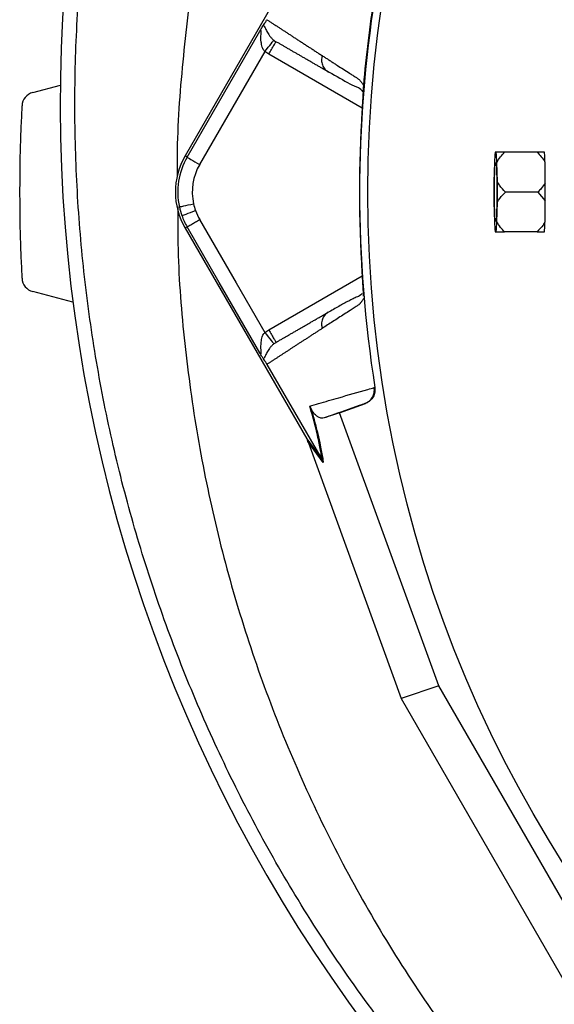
# Model space of a CAD drawing. Extents: x 94 to 802, y 35 to 1499.
# Tile 8 of 16: x 94 to 205, y 983 to 1187. Entities that reach past the tile are written whole.
import ezdxf

# ---------------------------------------------------------------- set-up
doc = ezdxf.new("R2010")
doc.units = 0
doc.layers.get('0').update_dxf_attribs({"linetype": 'CONTINUOUS'})

msp = doc.modelspace()

# ---------------------------------------------------------------- linework, layer by layer
at = {"color": 7, "linetype": 'CONTINUOUS'}
for p, q in [((153.47, 1202.17), (128.31, 1158.6)), ((128.74, 1158.35), (143.77, 1184.39)), ((144.8, 1180.18), (131.33, 1156.85)), ((145.62, 1179.62), (144.8, 1180.18)), ((164.94, 1168.46), (145.62, 1179.62)), ((157.57, 1176.27), (157.91, 1175.98)), ((96.81, 1171.71), (102.54, 1173.24)), ((165.16, 1172.65), (165.16, 1172.56)), ((128.74, 1158.35), (128.31, 1158.6)), ((192.65, 1159.37), (192.46, 1159.37)), ((201.1, 1159.37), (194.39, 1159.37)), ((192.3, 1157.28), (192.2, 1153.24)), ((192.9, 1153.24), (192.8, 1157.28)), ((201.3, 1151.15), (194.59, 1151.15)), ((201.3, 1151.15), (202.76, 1149.3)), ((192.2, 1149.06), (192.3, 1145.01)), ((192.8, 1145.01), (192.9, 1149.06)), ((128.74, 1143.95), (128.31, 1143.7)), ((128.31, 1143.7), (153.47, 1100.13)), ((192.46, 1142.92), (192.65, 1142.92)), ((192.65, 1142.92), (194.39, 1142.92)), ((201.1, 1142.92), (194.39, 1142.92)), ((145.62, 1122.68), (164.93, 1133.83)), ((105.12, 1128.36), (96.81, 1130.59)), ((165.16, 1129.73), (165.16, 1129.65)), ((157.91, 1126.31), (157.57, 1126.03)), ((144.8, 1122.12), (145.62, 1122.68)), ((145.25, 1115.54), (156.65, 1095.81)), ((167.44, 1110.73), (167.57, 1110.78)), ((160.28, 1105.55), (165.63, 1107.49)), ((165.63, 1107.49), (165.51, 1107.45)), ((160.28, 1105.55), (157.09, 1104.47)), ((180.77, 1049.15), (160.28, 1105.55)), ((153.47, 1100.13), (156.65, 1095.8)), ((156.9, 1095.27), (153.71, 1099.61)), ((153.82, 1099.32), (172.99, 1046.52)), ((180.77, 1049.15), (172.99, 1046.52)), ((214.11, 991.4), (180.77, 1049.15)), ((172.99, 1046.52), (207.94, 985.99))]:
    msp.add_line(p, q, dxfattribs=at)
at = {"color": 7, "linetype": 'CONTINUOUS', "flags": 128}
for points in [[(144.8, 1180.18), (145.16, 1180.62), (145.5, 1181.05), (145.82, 1181.44), (146.1, 1181.79), (146.34, 1182.08), (146.52, 1182.31), (146.63, 1182.45), (146.68, 1182.51)], [(128.74, 1158.35), (128.8, 1158.31), (128.96, 1158.22), (129.21, 1158.08), (129.53, 1157.89), (129.92, 1157.67), (130.36, 1157.41), (130.84, 1157.14), (131.33, 1156.85)], [(192.3, 1151.15), (192.31, 1152.6), (192.33, 1153.96), (192.36, 1155.16), (192.41, 1156.13), (192.46, 1156.81), (192.52, 1157.15), (192.58, 1157.15), (192.64, 1156.81), (192.7, 1156.13), (192.74, 1155.16), (192.78, 1153.96), (192.8, 1152.6), (192.81, 1151.15), (192.8, 1149.7), (192.78, 1148.34), (192.74, 1147.14), (192.7, 1146.17), (192.64, 1145.49), (192.58, 1145.14), (192.52, 1145.14), (192.46, 1145.49), (192.41, 1146.17), (192.36, 1147.14), (192.33, 1148.34), (192.31, 1149.7), (192.3, 1151.15)], [(127.14, 1148.07), (127.21, 1148.09), (127.39, 1148.13), (127.67, 1148.19), (128.03, 1148.27), (128.47, 1148.37), (128.97, 1148.47), (129.51, 1148.59), (130.07, 1148.71)], [(127.65, 1146.29), (127.72, 1146.32), (127.89, 1146.38), (128.16, 1146.47), (128.51, 1146.6), (128.93, 1146.75), (129.42, 1146.92), (129.93, 1147.11), (130.47, 1147.3)], [(131.33, 1145.45), (138.87, 1132.38), (144.8, 1122.12)], [(143.77, 1117.91), (135.35, 1132.49), (128.74, 1143.95)], [(144.8, 1122.12), (145.16, 1121.68), (145.5, 1121.25), (145.82, 1120.85), (146.1, 1120.5), (146.34, 1120.21), (146.52, 1119.99), (146.63, 1119.85), (146.68, 1119.79)]]:
    msp.add_lwpolyline(points, dxfattribs=at)
at = {"color": 7, "linetype": 'CONTINUOUS'}
msp.add_circle((424.11, 1151.15), 258.01, dxfattribs=at)
for centre, radius, start, end in [((420.21, 1169.05), 317.7, 157.4302, 229.3739), ((424.11, 1151.15), 259.7, 171.0565, 188.9435), ((97.59, 1168.81), 3, 105, 176.9036), ((424.11, 1151.15), 330, 176.9036, 183.0964), ((141.21, 1151.15), 14.9, 150, 210), ((141.21, 1151.15), 14.4, 150, 192.3214), ((216.51, 1156.57), 24.22, 173.3529, 178.3136), ((168.61, 1156.57), 24.2, 1.6857, 6.6486), ((197.84, 1158.66), 4.85, 7.5936, 8.4173), ((141.21, 1151.15), 11.4, 150, 192.3214), ((392.06, 1151.15), 199.87, 179.4007, 180.5993), ((-6.95, 1151.15), 199.87, 359.4007, 0.5993), ((141.21, 1151.15), 14.4, 192.3214, 199.7042), ((141.21, 1151.15), 11.4, 192.3214, 199.7042), ((141.21, 1151.15), 14.4, 199.7042, 210), ((141.21, 1151.15), 11.4, 199.7042, 210), ((216.51, 1145.73), 24.22, 181.6867, 186.6469), ((168.61, 1145.73), 24.21, 353.3516, 358.314), ((197.84, 1143.63), 4.85, 351.5827, 352.4064), ((97.59, 1133.48), 3, 183.0964, 255)]:
    msp.add_arc(centre, radius, start, end, dxfattribs=at)
for centre, major_axis, ratio, start_param, end_param in [((424.5, 1156.55), (16.12, 221.26), 0.999702, 1.639676, 1.659519), ((424.5, 1145.75), (-16.12, 221.26), 0.999702, 1.482074, 1.501916), ((153.05, 1100.64), (-5.92, 16.23), 0.015428, 4.624766, 4.642972)]:
    msp.add_ellipse(centre, major_axis=major_axis, ratio=ratio, start_param=start_param, end_param=end_param, dxfattribs=at)
for points, knots in [([(298.87, 879.76), (292.83, 882.29), (280.73, 887.36), (263.25, 896.49), (246.36, 906.68), (230.21, 917.97), (214.81, 930.33), (200.22, 943.73), (186.44, 958.08), (173.57, 973.28), (161.68, 989.24), (151.25, 1005.28), (142.18, 1021.28), (134.34, 1037.13), (127.39, 1053.41), (121.34, 1070.06), (116.24, 1086.98), (112.1, 1104.16), (108.96, 1121.55), (106.79, 1139.14), (105.61, 1156.84), (105.41, 1174.58), (106.2, 1192.28), (107.99, 1209.87), (110.81, 1227.3), (114.65, 1244.55), (119.46, 1261.59), (125.2, 1278.34), (131.81, 1294.74), (139.3, 1310.81), (147.68, 1326.52), (156.95, 1341.84), (167.04, 1356.67), (177.89, 1370.94), (189.48, 1384.59), (201.96, 1397.79), (215.36, 1410.45), (229.69, 1422.54), (244.7, 1433.83), (260.31, 1444.27), (276.46, 1453.81), (293.08, 1462.4), (310.17, 1470.02), (327.68, 1476.67), (345.55, 1482.35), (363.71, 1487.06), (382.07, 1490.78), (400.74, 1493.55), (419.7, 1495.31), (438.93, 1496.03), (458.2, 1495.71), (477.42, 1494.35), (496.51, 1491.95), (515.59, 1488.48), (534.61, 1483.9), (553.55, 1478.19), (572.17, 1471.42), (590.39, 1463.62), (608.11, 1454.84), (625.28, 1445.09), (641.84, 1434.36), (657.78, 1422.68), (673.06, 1410.1), (687.62, 1396.69), (701.4, 1382.52), (714.34, 1367.64), (726.43, 1352.08), (737.69, 1335.88), (748.08, 1319.09), (757.58, 1301.77), (766.14, 1283.99), (773.82, 1265.57), (780.56, 1246.5), (786.32, 1226.84), (790.98, 1206.89), (794.52, 1186.71), (796.95, 1166.37), (798.25, 1145.92), (798.4, 1125.44), (797.42, 1104.99), (795.49, 1086.34), (793.31, 1072.04), (791, 1059.52), (787.88, 1045.39), (782.93, 1027.31), (776.49, 1007.89), (769.66, 990.43), (762.73, 974.88), (755.72, 960.7), (747.87, 946.35), (739.14, 931.9), (730.53, 918.97), (722.23, 907.46), (714.34, 897.29), (706.14, 887.35), (700.39, 880.95), (697.51, 877.75)], [0, 0, 0, 0, 0.011317, 0.022671, 0.034038, 0.045392, 0.056709, 0.06814, 0.079605, 0.091082, 0.102547, 0.113978, 0.124132, 0.134319, 0.144521, 0.154724, 0.16491, 0.175064, 0.18524, 0.195447, 0.205671, 0.215895, 0.226103, 0.236278, 0.246429, 0.25661, 0.266809, 0.277012, 0.2872, 0.297356, 0.307644, 0.317961, 0.328293, 0.338625, 0.348942, 0.35923, 0.369999, 0.380802, 0.391623, 0.402443, 0.413247, 0.424016, 0.434774, 0.445563, 0.45637, 0.467179, 0.477972, 0.488733, 0.499786, 0.510872, 0.521974, 0.533077, 0.544162, 0.555215, 0.566576, 0.577973, 0.589389, 0.600804, 0.612201, 0.623562, 0.63491, 0.646294, 0.657697, 0.669101, 0.680488, 0.691839, 0.703171, 0.714536, 0.725917, 0.737298, 0.748662, 0.759995, 0.77179, 0.783595, 0.79539, 0.807186, 0.81899, 0.830785, 0.842573, 0.85437, 0.866158, 0.874964, 0.879366, 0.888172, 0.899956, 0.911749, 0.923534, 0.932346, 0.941158, 0.950878, 0.960603, 0.970323, 0.977726, 0.985129, 0.992564, 1, 1, 1, 1]), ([(272.86, 1407.15), (269.79, 1405.36), (261.12, 1400.32), (247.58, 1390.83), (232.28, 1378.83), (217.83, 1365.81), (204.25, 1351.88), (191.61, 1337.1), (179.97, 1321.52), (169.36, 1305.21), (159.85, 1288.25), (151.46, 1270.7), (144.24, 1252.64), (138.2, 1234.15), (133.4, 1215.31), (129.81, 1196.18), (127.59, 1176.87), (126.58, 1162.94), (126.7, 1155.47), (126.71, 1154.48)], [0, 0, 0, 0, 0.034908, 0.098599, 0.162291, 0.225982, 0.289673, 0.353364, 0.417055, 0.480746, 0.544437, 0.608129, 0.67182, 0.735511, 0.799202, 0.862893, 0.926584, 0.990276, 1, 1, 1, 1]), ([(144.55, 1185.64), (144.63, 1185.75), (144.71, 1185.88), (144.88, 1186.13), (144.94, 1186.23), (145.04, 1186.4), (145.08, 1186.46), (145.16, 1186.59), (145.2, 1186.66), (145.24, 1186.74)], [0, 0, 0, 0, 0.5, 0.5, 0.75, 0.75, 0.875, 0.875, 1, 1, 1, 1]), ([(145.25, 1186.75), (145.44, 1186.64), (145.8, 1186.4), (146.35, 1186.04), (146.91, 1185.67), (147.48, 1185.3), (148.05, 1184.93), (148.63, 1184.55), (149.21, 1184.17), (149.8, 1183.79), (150.39, 1183.4), (150.99, 1183.01), (151.6, 1182.62), (152.21, 1182.22), (152.83, 1181.82), (153.45, 1181.42), (154.08, 1181.01), (154.72, 1180.6), (155.36, 1180.18), (156.01, 1179.76), (156.45, 1179.48), (156.67, 1179.34)], [0, 0, 0, 0, 0.055211, 0.1101282, 0.1647529, 0.2190862, 0.2731293, 0.3268835, 0.38035, 0.4335301, 0.4864251, 0.5390363, 0.5913651, 0.6434129, 0.6951811, 0.7466711, 0.7978843, 0.8488223, 0.8994865, 0.9498786, 1, 1, 1, 1]), ([(143.77, 1184.39), (143.77, 1184.39), (143.8, 1184.45), (143.98, 1184.74), (144.29, 1185.25), (144.47, 1185.51), (144.55, 1185.64)], [0, 0, 0, 0, 0.005917, 0.105176, 0.552668, 1, 1, 1, 1]), ([(144.8, 1180.18), (144.66, 1180.37), (144.45, 1180.65), (144.19, 1181.32), (143.98, 1182.35), (144.01, 1183.48), (144.05, 1184.24), (144.04, 1184.49), (144, 1184.58), (143.94, 1184.59), (143.86, 1184.52), (143.8, 1184.43), (143.77, 1184.39)], [0, 0, 0, 0, 0.119083, 0.1715, 0.364266, 0.663874, 0.784811, 0.833305, 0.870203, 0.911011, 0.953291, 1, 1, 1, 1]), ([(144.55, 1185.64), (144.65, 1185.5), (144.75, 1185.31), (144.96, 1184.86), (145.08, 1184.6), (145.38, 1184.05), (145.56, 1183.76), (145.9, 1183.29), (146.03, 1183.14), (146.32, 1182.82), (146.49, 1182.66), (146.68, 1182.51)], [0, 0, 0, 0, 0.25, 0.25, 0.5, 0.5, 0.75, 0.75, 0.875, 0.875, 1, 1, 1, 1]), ([(145.62, 1179.62), (145.81, 1179.96), (146.01, 1180.3), (146.37, 1180.92), (146.54, 1181.21), (146.82, 1181.69), (146.93, 1181.89), (147.08, 1182.15), (147.12, 1182.21), (147.12, 1182.21)], [0, 0, 0, 0, 0.25, 0.25, 0.5, 0.5, 0.75, 0.75, 1, 1, 1, 1]), ([(146.68, 1182.51), (146.81, 1182.36), (146.95, 1182.21), (147.12, 1182.21), (147.12, 1182.21)], [0, 0, 0, 0, 0.999941, 1, 1, 1, 1]), ([(157.91, 1175.98), (157.7, 1176.11), (157.27, 1176.35), (156.63, 1176.72), (156, 1177.08), (155.38, 1177.44), (154.76, 1177.8), (154.14, 1178.16), (153.53, 1178.51), (152.92, 1178.86), (152.32, 1179.21), (151.73, 1179.55), (151.13, 1179.9), (150.54, 1180.23), (149.96, 1180.57), (149.38, 1180.91), (148.81, 1181.24), (148.24, 1181.57), (147.68, 1181.89), (147.3, 1182.11), (147.12, 1182.21)], [0, 0, 0, 0, 0.052635, 0.105608, 0.158921, 0.212573, 0.266566, 0.320902, 0.37558, 0.430604, 0.485973, 0.541688, 0.597751, 0.654162, 0.710923, 0.768034, 0.825496, 0.883311, 0.941478, 1, 1, 1, 1]), ([(156.67, 1179.34), (156.6, 1179.02), (156.47, 1178.37), (156.67, 1177.39), (157.06, 1176.65), (157.44, 1176.36), (157.57, 1176.27)], [0, 0, 0, 0, 0.275807, 0.567608, 0.859411, 1, 1, 1, 1]), ([(156.67, 1179.34), (156.88, 1179.2), (157.29, 1178.94), (157.91, 1178.54), (158.54, 1178.13), (159.18, 1177.72), (160.01, 1177.18), (161.06, 1176.51), (162.12, 1175.83), (162.99, 1175.28), (163.51, 1174.95), (163.88, 1174.71), (164.09, 1174.55), (164.28, 1174.41), (164.45, 1174.24), (164.63, 1174.03), (164.83, 1173.78), (165.02, 1173.49), (165.15, 1173.28), (165.21, 1173.17)], [0, 0, 0, 0, 0.0777766, 0.1551997, 0.2322716, 0.3089948, 0.3853718, 0.5305262, 0.6744738, 0.7474235, 0.8196146, 0.8463831, 0.8697605, 0.889755, 0.9063828, 0.929523, 0.9527995, 0.9762724, 1, 1, 1, 1]), ([(157.54, 1176.24), (159.02, 1175.41), (161.12, 1174.24), (163.39, 1172.95), (164.52, 1172.67), (164.96, 1172), (165.12, 1171.75)], [0, 0, 0, 0, 0.578265, 0.8194, 0.935238, 1, 1, 1, 1]), ([(165.16, 1172.56), (165.16, 1172.52), (165.15, 1172.42), (165.15, 1172.28), (165.14, 1172.12), (165.13, 1171.96), (165.13, 1171.79), (165.12, 1171.62), (165.11, 1171.44), (165.1, 1171.25), (165.09, 1171.05), (165.08, 1170.84), (165.07, 1170.63), (165.05, 1170.42), (165.04, 1170.12), (165.02, 1169.75), (164.99, 1169.3), (164.96, 1168.83), (164.93, 1168.36), (164.91, 1168.04), (164.9, 1167.88)], [0, 0, 0, 0, 0.044249, 0.088103, 0.131644, 0.174954, 0.21812, 0.261226, 0.304357, 0.347601, 0.391041, 0.434763, 0.478847, 0.523375, 0.568424, 0.654803, 0.740537, 0.826241, 0.912528, 1, 1, 1, 1]), ([(165.21, 1173.17), (165.2, 1173.13), (165.2, 1173.05), (165.19, 1172.94), (165.18, 1172.84), (165.17, 1172.74), (165.16, 1172.68), (165.16, 1172.65)], [0, 0, 0, 0, 0.212576, 0.416535, 0.614103, 0.807726, 1, 1, 1, 1]), ([(194.39, 1159.37), (194.05, 1159.37), (193.4, 1159.37), (192.89, 1159.37), (192.65, 1159.37)], [0, 0, 0, 0, 0.515197, 1, 1, 1, 1]), ([(192.8, 1157.28), (192.82, 1157.3), (193.22, 1158.07), (193.81, 1158.73), (194.39, 1159.37)], [0, 0, 0, 0, 0.0290723, 1, 1, 1, 1]), ([(201.1, 1159.37), (201.4, 1159.07), (202.02, 1158.46), (202.49, 1157.75), (202.73, 1157.39)], [0, 0, 0, 0, 0.487911, 1, 1, 1, 1]), ([(202.64, 1159.37), (202.21, 1159.37), (201.75, 1159.37), (201.14, 1159.37), (201.1, 1159.37)], [0, 0, 0, 0, 0.934489, 1, 1, 1, 1]), ([(202.73, 1157.39), (202.72, 1157.93), (202.7, 1158.73), (202.66, 1159.16), (202.65, 1159.3)], [0, 0, 0, 0, 0.6618714, 1, 1, 1, 1]), ([(194.59, 1151.15), (194.15, 1151.6), (193.52, 1152.25), (193.05, 1153), (192.9, 1153.24)], [0, 0, 0, 0, 0.6859459, 1, 1, 1, 1]), ([(202.76, 1152.99), (202.51, 1152.61), (202.08, 1151.96), (201.53, 1151.39), (201.3, 1151.15)], [0, 0, 0, 0, 0.587345, 1, 1, 1, 1]), ([(202.76, 1149.3), (202.76, 1150.26), (202.76, 1151.49), (202.76, 1152.71), (202.76, 1152.99)], [0, 0, 0, 0, 0.7673225, 1, 1, 1, 1]), ([(192.9, 1149.06), (193.25, 1149.57), (193.75, 1150.31), (194.4, 1150.95), (194.59, 1151.15)], [0, 0, 0, 0, 0.695911, 1, 1, 1, 1]), ([(126.79, 1148.16), (126.79, 1144.77), (126.81, 1134.91), (128.22, 1118.61), (130.93, 1099.35), (134.95, 1080.32), (140.19, 1061.59), (146.64, 1043.24), (154.28, 1025.35), (163.07, 1008), (172.98, 991.26), (183.95, 975.21), (195.95, 959.9), (208.93, 945.41), (222.83, 931.8), (237.57, 919.1), (253.16, 907.5), (264.85, 899.56), (271.51, 895.84), (272.51, 895.28)], [0, 0, 0, 0, 0.033257, 0.096955, 0.160653, 0.224351, 0.288049, 0.351747, 0.415445, 0.479142, 0.54284, 0.606538, 0.670236, 0.733934, 0.797632, 0.86133, 0.925028, 0.988726, 1, 1, 1, 1]), ([(128.74, 1143.95), (128.79, 1143.98), (128.91, 1144.05), (129.61, 1144.45), (130.47, 1144.95), (131.05, 1145.28), (131.33, 1145.45)], [0, 0, 0, 0, 0.270699, 0.562317, 0.789295, 1, 1, 1, 1]), ([(194.39, 1142.92), (194.11, 1143.23), (193.49, 1143.87), (193.04, 1144.62), (192.8, 1145.01)], [0, 0, 0, 0, 0.467964, 1, 1, 1, 1]), ([(202.73, 1144.9), (202.61, 1144.71), (202.15, 1144), (201.55, 1143.38), (201.1, 1142.92)], [0, 0, 0, 0, 0.272753, 1, 1, 1, 1]), ([(202.65, 1142.99), (202.66, 1143.02), (202.69, 1143.34), (202.71, 1143.97), (202.73, 1144.76), (202.73, 1144.9)], [0, 0, 0, 0, 0.067387, 0.82696, 1, 1, 1, 1]), ([(201.1, 1142.92), (201.56, 1142.92), (202.15, 1142.92), (202.55, 1142.92), (202.64, 1142.92)], [0, 0, 0, 0, 0.7686968, 1, 1, 1, 1]), ([(164.9, 1134.42), (164.93, 1133.96), (164.99, 1133.04), (165.06, 1131.73), (165.12, 1130.71), (165.13, 1130.31), (165.13, 1130.18)], [0, 0, 0, 0, 0.272031, 0.551476, 0.84502, 1, 1, 1, 1]), ([(164.9, 1134.41), (164.9, 1134.33), (164.91, 1134.17), (164.93, 1133.93), (164.95, 1133.7), (164.96, 1133.46), (164.97, 1133.23), (164.99, 1133), (165, 1132.77), (165.02, 1132.55), (165.03, 1132.32), (165.05, 1132.04), (165.07, 1131.69), (165.09, 1131.3), (165.11, 1130.94), (165.12, 1130.6), (165.14, 1130.28), (165.15, 1129.99), (165.15, 1129.82), (165.16, 1129.73)], [0, 0, 0, 0, 0.043919, 0.087472, 0.13073, 0.173768, 0.216664, 0.259492, 0.30233, 0.345255, 0.388344, 0.431671, 0.51489, 0.596546, 0.677156, 0.757259, 0.837405, 0.91814, 1, 1, 1, 1]), ([(165.21, 1129.13), (165.17, 1129.07), (165.1, 1128.94), (165, 1128.77), (164.89, 1128.61), (164.78, 1128.45), (164.67, 1128.31), (164.56, 1128.18), (164.45, 1128.05), (164.33, 1127.94), (164.19, 1127.81), (163.98, 1127.65), (163.68, 1127.46), (163.3, 1127.22), (162.88, 1126.95), (162.19, 1126.51), (161.23, 1125.9), (160.05, 1125.14), (158.9, 1124.4), (157.77, 1123.67), (157.04, 1123.2), (156.67, 1122.96)], [0, 0, 0, 0, 0.0134228, 0.0267382, 0.0399565, 0.0530881, 0.0661437, 0.0791341, 0.0920702, 0.1049632, 0.1178244, 0.141662, 0.1728313, 0.2170572, 0.2634912, 0.3121266, 0.4491557, 0.58733, 0.7237611, 0.8613131, 1, 1, 1, 1]), ([(164.92, 1130.2), (164.83, 1130.08), (164.43, 1129.63), (163.71, 1129.42), (162.84, 1128.98), (161.55, 1128.33), (159.79, 1127.35), (158.32, 1126.5), (157.54, 1126.06)], [0, 0, 0, 0, 0.0384061, 0.1575867, 0.2772603, 0.4055064, 0.6863698, 1, 1, 1, 1]), ([(147.12, 1120.08), (147.32, 1120.2), (147.71, 1120.42), (148.31, 1120.77), (148.91, 1121.12), (149.52, 1121.47), (150.13, 1121.82), (150.75, 1122.18), (151.38, 1122.54), (152.01, 1122.9), (152.64, 1123.27), (153.28, 1123.64), (153.93, 1124.01), (154.58, 1124.39), (155.23, 1124.77), (155.89, 1125.15), (156.56, 1125.53), (157.23, 1125.92), (157.68, 1126.18), (157.91, 1126.31)], [0, 0, 0, 0, 0.061953, 0.123509, 0.18467, 0.245435, 0.305808, 0.365787, 0.425376, 0.484574, 0.543383, 0.601804, 0.659839, 0.717488, 0.774754, 0.831636, 0.888137, 0.944258, 1, 1, 1, 1]), ([(157.57, 1126.03), (157.44, 1125.93), (157.06, 1125.65), (156.67, 1124.9), (156.47, 1123.93), (156.6, 1123.28), (156.67, 1122.96)], [0, 0, 0, 0, 0.140589, 0.4323915, 0.7241766, 1, 1, 1, 1]), ([(156.67, 1122.96), (156.47, 1122.83), (156.07, 1122.58), (155.49, 1122.2), (154.9, 1121.82), (154.33, 1121.45), (153.75, 1121.07), (153.19, 1120.71), (152.62, 1120.34), (152.07, 1119.98), (151.51, 1119.62), (150.97, 1119.26), (150.42, 1118.91), (149.88, 1118.56), (149.35, 1118.21), (148.82, 1117.87), (148.3, 1117.53), (147.78, 1117.19), (147.26, 1116.85), (146.75, 1116.52), (146.25, 1116.19), (145.75, 1115.86), (145.42, 1115.65), (145.25, 1115.54)], [0, 0, 0, 0, 0.045336, 0.090894, 0.136674, 0.182678, 0.228907, 0.275362, 0.322044, 0.368954, 0.416093, 0.463462, 0.511063, 0.558896, 0.606962, 0.655262, 0.703798, 0.752569, 0.801578, 0.850824, 0.900309, 0.950034, 1, 1, 1, 1]), ([(143.77, 1117.91), (143.77, 1117.91), (143.77, 1117.91), (143.88, 1117.75), (143.94, 1117.71), (144.01, 1117.71), (144.04, 1117.82), (144.05, 1118.07), (144.01, 1118.82), (143.98, 1119.95), (144.23, 1121.11), (144.49, 1121.8), (144.76, 1122.04), (144.8, 1122.12), (144.8, 1122.12)], [0, 0, 0, 0, 0.0000077, 0.0467018, 0.0917049, 0.1297933, 0.1759748, 0.2151371, 0.3360714, 0.6356438, 0.8283931, 0.9539467, 0.9999889, 1, 1, 1, 1]), ([(145.62, 1122.68), (145.81, 1122.34), (146.01, 1122), (146.37, 1121.37), (146.54, 1121.08), (146.82, 1120.6), (146.93, 1120.41), (147.08, 1120.15), (147.12, 1120.08), (147.12, 1120.08)], [0, 0, 0, 0, 0.25, 0.25, 0.5, 0.5, 0.75, 0.75, 1, 1, 1, 1]), ([(146.68, 1119.79), (146.49, 1119.64), (146.33, 1119.48), (146.03, 1119.16), (145.9, 1119), (145.56, 1118.54), (145.38, 1118.25), (145.08, 1117.7), (144.96, 1117.44), (144.75, 1116.99), (144.65, 1116.79), (144.55, 1116.66)], [0, 0, 0, 0, 0.125, 0.125, 0.25, 0.25, 0.5, 0.5, 0.75, 0.75, 1, 1, 1, 1]), ([(147.12, 1120.08), (147.12, 1120.08), (147.04, 1119.92), (146.86, 1119.86), (146.68, 1119.79)], [0, 0, 0, 0, 0.000125, 1, 1, 1, 1]), ([(144.55, 1116.66), (144.51, 1116.72), (144.46, 1116.79), (144.36, 1116.96), (144.29, 1117.05), (144.16, 1117.27), (144.09, 1117.39), (143.93, 1117.64), (143.85, 1117.78), (143.77, 1117.91)], [0, 0, 0, 0, 0.25, 0.25, 0.5, 0.5, 0.75, 0.75, 1, 1, 1, 1]), ([(145.25, 1115.54), (145.21, 1115.61), (145.12, 1115.77), (144.96, 1116.04), (144.75, 1116.37), (144.63, 1116.55), (144.55, 1116.66)], [0, 0, 0, 0, 0.116912, 0.2692, 0.54026, 1, 1, 1, 1]), ([(154.11, 1106.94), (154.72, 1107.11), (156.65, 1107.67), (160.56, 1108.78), (164.46, 1109.9), (167, 1110.63), (167.43, 1110.75)], [0, 0, 0, 0, 0.148834, 0.476021, 0.911202, 1, 1, 1, 1]), ([(165.51, 1107.45), (165.52, 1107.45), (165.86, 1107.58), (166.48, 1107.95), (167.13, 1108.76), (167.5, 1109.72), (167.46, 1110.4), (167.44, 1110.73)], [0, 0, 0, 0, 0.005476, 0.269782, 0.513892, 0.756922, 1, 1, 1, 1]), ([(167.57, 1110.78), (167.59, 1110.44), (167.63, 1109.76), (167.26, 1108.8), (166.6, 1107.96), (165.96, 1107.65), (165.63, 1107.49)], [0, 0, 0, 0, 0.244594, 0.489183, 0.733864, 1, 1, 1, 1]), ([(154.34, 1106.49), (154.27, 1106.64), (154.2, 1106.79), (154.11, 1106.94), (154.11, 1106.94)], [0, 0, 0, 0, 0.977817, 1, 1, 1, 1]), ([(156.65, 1095.81), (156.61, 1096.06), (156.48, 1097.05), (156.1, 1099.15), (155.34, 1102.53), (154.53, 1105.45), (154.11, 1106.94)], [0, 0, 0, 0, 0.096819, 0.393268, 0.691598, 1, 1, 1, 1]), ([(165.51, 1107.45), (165.11, 1107.31), (162.63, 1106.43), (159.82, 1105.43), (157.52, 1104.62), (157.09, 1104.47)], [0, 0, 0, 0, 0.133371, 0.835602, 1, 1, 1, 1]), ([(157.09, 1104.47), (156.91, 1104.43), (156.56, 1104.37), (156, 1104.55), (155.51, 1104.87), (155.15, 1105.21), (154.89, 1105.52), (154.67, 1105.85), (154.51, 1106.11), (154.37, 1106.43), (154.34, 1106.49)], [0, 0, 0, 0, 0.276315, 0.544228, 0.717559, 0.828273, 0.898433, 0.942708, 0.987327, 1, 1, 1, 1]), ([(154.34, 1106.49), (154.6, 1105.57), (155.14, 1103.65), (155.78, 1101.1), (156.37, 1098.47), (156.71, 1096.6), (156.86, 1095.55), (156.9, 1095.27)], [0, 0, 0, 0, 0.187655, 0.392203, 0.596857, 0.893341, 1, 1, 1, 1])]:
    msp.add_open_spline(points, degree=3, knots=knots, dxfattribs=at)
for points in [[(167.43, 1191.55), (166.95, 1188.5), (166.1, 1182.39), (165.47, 1176.24), (165.21, 1173.17)], [(164.9, 1167.88), (164.18, 1156.74), (164.18, 1145.55), (164.9, 1134.41)], [(153.47, 1100.13), (153.56, 1099.96), (153.64, 1099.79), (153.71, 1099.61)], [(156.65, 1095.8), (156.65, 1095.8), (156.65, 1095.81), (156.65, 1095.81)], [(156.65, 1095.8), (156.75, 1095.63), (156.83, 1095.45), (156.9, 1095.27)]]:
    msp.add_open_spline(points, degree=3, dxfattribs=at)

doc.saveas('drawing.dxf')
